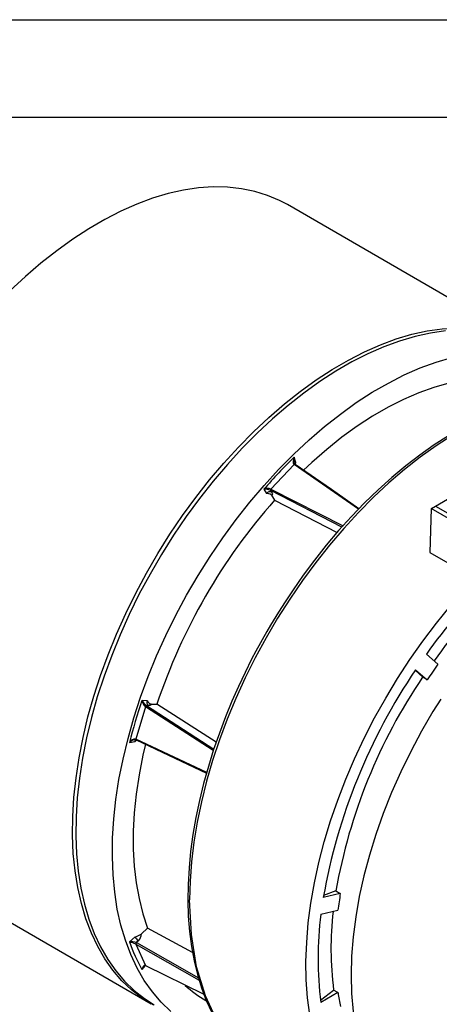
# Model space of a CAD drawing. Header units: inches. Extents: x 0 to 44, y 0 to 34.
# Tile 7 of 15: x 24.8 to 29.1, y 23.9 to 34. Entities that reach past the tile are written whole.
import ezdxf

# ---------------------------------------------------------------- set-up
doc = ezdxf.new("R2010")
doc.units = ezdxf.units.IN
doc.header["$LTSCALE"] = 4
doc.header["$MEASUREMENT"] = 0
doc.layers.add('TEXT', color=140, linetype='Continuous', lineweight=25)

msp = doc.modelspace()

# ---------------------------------------------------------------- linework, layer by layer
at = {"color": 7, "linetype": 'Continuous'}
msp.add_line((0, 34), (44, 34), dxfattribs=at)
for p, q in [((30.02, 30.654), (27.516, 32.1)), ((29.038, 29.004), (31.635, 30.503)), ((27.602, 29.45), (27.585, 29.505)), ((27.598, 29.43), (27.602, 29.45)), ((27.585, 29.43), (27.347, 29.178)), ((27.585, 29.43), (27.585, 29.43)), ((28.247, 28.971), (27.585, 29.43)), ((27.595, 29.432), (27.594, 29.432)), ((27.274, 29.178), (27.302, 29.133)), ((27.343, 29.163), (27.353, 29.146)), ((27.343, 29.163), (27.344, 29.163)), ((28.077, 28.788), (27.344, 29.163)), ((27.347, 29.178), (27.347, 29.178)), ((27.347, 29.178), (28.088, 28.8)), ((27.353, 29.119), (27.349, 29.12)), ((27.35, 29.12), (27.353, 29.114)), ((27.353, 29.114), (27.384, 29.064)), ((27.384, 29.064), (28.026, 28.731)), ((28.994, 28.977), (28.981, 28.525)), ((28.994, 28.977), (28.996, 28.979)), ((29.578, 28.64), (28.994, 28.977)), ((28.996, 28.979), (29.038, 29.004)), ((29.038, 29.004), (29.595, 28.682)), ((28.981, 28.525), (29.538, 28.204)), ((29.063, 27.379), (28.945, 27.481)), ((28.831, 27.316), (28.907, 27.244)), ((28.834, 27.321), (28.952, 27.218)), ((28.952, 27.218), (28.907, 27.244)), ((26.056, 26.942), (25.958, 26.61)), ((26.073, 27.004), (26.021, 27.006)), ((26.056, 26.943), (26.056, 26.942)), ((26.753, 26.491), (26.056, 26.942)), ((26.068, 26.953), (26.067, 26.954)), ((26.087, 26.953), (26.067, 26.954)), ((26.068, 26.953), (26.758, 26.506)), ((26.111, 26.967), (26.107, 26.97)), ((26.115, 26.969), (26.108, 26.969)), ((26.115, 26.969), (26.174, 26.968)), ((26.784, 26.578), (26.174, 26.968)), ((25.958, 26.61), (25.957, 26.611)), ((26.686, 26.267), (25.958, 26.61)), ((25.892, 26.573), (25.949, 26.586)), ((25.96, 26.601), (25.96, 26.601)), ((23.61, 25.335), (26.115, 23.889)), ((28.06, 25.023), (27.884, 24.983)), ((28.015, 25.049), (27.887, 25.002)), ((28.015, 25.049), (28.06, 25.023)), ((27.86, 24.811), (28.036, 24.851)), ((26.01, 24.599), (26.006, 24.602)), ((26.015, 24.609), (26.007, 24.601)), ((26.015, 24.609), (26.078, 24.668)), ((26.541, 24.417), (26.078, 24.668)), ((25.949, 24.579), (25.892, 24.526)), ((25.957, 24.503), (25.958, 24.502)), ((25.958, 24.502), (26.056, 24.284)), ((25.958, 24.502), (26.608, 24.134)), ((25.983, 24.538), (25.962, 24.518)), ((25.962, 24.518), (25.963, 24.518)), ((25.963, 24.518), (26.601, 24.156)), ((26.021, 24.242), (26.056, 24.283)), ((26.056, 24.284), (26.056, 24.285)), ((26.056, 24.284), (26.657, 23.989)), ((26.057, 24.284), (26.057, 24.284)), ((26.058, 24.283), (26.058, 24.282)), ((27.857, 23.926), (27.991, 24.031)), ((28.036, 24.005), (27.86, 23.904)), ((28.036, 24.005), (27.991, 24.031))]:
    msp.add_line(p, q)
at = {"flags": 128}
for points in [[(27.516, 32.1), (27.436, 32.142), (27.311, 32.195), (27.18, 32.236), (27.043, 32.264), (26.901, 32.279), (26.754, 32.282), (26.603, 32.272), (26.448, 32.249), (26.29, 32.214), (26.13, 32.166), (25.967, 32.105), (25.803, 32.033), (25.638, 31.948), (25.473, 31.853), (25.308, 31.745), (25.144, 31.627), (24.981, 31.499)], [(24.981, 31.499), (24.821, 31.361), (24.663, 31.213)], [(29.141, 30.804), (28.986, 30.781), (28.829, 30.747), (28.668, 30.699), (28.506, 30.64), (28.343, 30.568), (28.178, 30.484), (28.013, 30.389), (27.848, 30.283), (27.685, 30.165), (27.522, 30.038), (27.362, 29.9), (27.205, 29.753), (27.05, 29.597), (26.9, 29.432), (26.753, 29.26), (26.612, 29.081), (26.476, 28.895), (26.345, 28.703), (26.221, 28.506), (26.103, 28.305), (25.993, 28.1), (25.89, 27.891), (25.795, 27.681), (25.709, 27.469), (25.631, 27.256), (25.561, 27.043), (25.501, 26.831), (25.45, 26.621), (25.409, 26.412), (25.377, 26.207), (25.355, 26.006), (25.342, 25.809), (25.34, 25.617), (25.347, 25.431), (25.364, 25.252), (25.391, 25.079), (25.428, 24.915), (25.474, 24.759), (25.53, 24.612), (25.595, 24.474), (25.669, 24.346), (25.751, 24.229), (25.842, 24.122), (25.941, 24.027), (26.047, 23.943), (26.147, 23.88)], [(27.486, 30.053), (27.648, 30.182), (27.812, 30.299), (27.977, 30.407), (28.143, 30.503), (28.308, 30.587), (28.472, 30.659), (28.634, 30.72), (28.795, 30.768), (28.953, 30.803), (29.108, 30.826), (29.259, 30.836), (29.406, 30.834), (29.548, 30.818), (29.685, 30.79), (29.816, 30.749), (29.94, 30.696), (30.058, 30.631), (30.14, 30.575)], [(26.317, 23.81), (26.218, 23.905), (26.127, 24.012), (26.044, 24.129), (25.971, 24.257), (25.906, 24.395), (25.85, 24.542), (25.804, 24.698), (25.767, 24.862), (25.74, 25.035), (25.723, 25.214), (25.716, 25.4), (25.718, 25.592), (25.73, 25.789), (25.752, 25.99), (25.784, 26.195), (25.826, 26.404), (25.877, 26.614), (25.937, 26.826), (26.006, 27.039), (26.085, 27.252), (26.171, 27.464), (26.266, 27.674), (26.369, 27.883), (26.479, 28.088), (26.597, 28.289), (26.721, 28.486), (26.851, 28.678), (26.988, 28.864), (27.129, 29.043), (27.276, 29.215), (27.426, 29.38), (27.581, 29.536), (27.738, 29.683), (27.898, 29.821), (28.061, 29.948), (28.224, 30.066), (28.389, 30.172), (28.554, 30.267), (28.718, 30.351), (28.882, 30.423), (29.044, 30.482), (29.205, 30.53)], [(29.327, 30.296), (29.176, 30.265), (29.022, 30.222), (28.866, 30.166), (28.709, 30.098), (28.551, 30.018), (28.392, 29.926), (28.234, 29.824), (28.076, 29.71), (27.92, 29.586), (27.766, 29.452), (27.682, 29.373)], [(26.135, 23.878), (26.021, 23.949), (25.913, 24.033), (25.814, 24.127), (25.722, 24.234), (25.639, 24.351), (25.565, 24.478), (25.5, 24.616), (25.444, 24.763), (25.397, 24.919), (25.36, 25.083), (25.332, 25.255), (25.314, 25.435), (25.306, 25.621), (25.308, 25.813), (25.32, 26.01), (25.342, 26.212), (25.374, 26.417), (25.415, 26.626), (25.465, 26.837), (25.525, 27.049), (25.594, 27.262), (25.672, 27.475), (25.759, 27.688), (25.853, 27.899), (25.956, 28.108), (26.066, 28.313), (26.184, 28.516), (26.308, 28.713), (26.438, 28.906), (26.574, 29.092), (26.716, 29.272), (26.863, 29.445), (27.013, 29.61), (27.168, 29.767), (27.326, 29.915), (27.486, 30.053)], [(29.211, 29.729), (29.046, 29.622), (28.882, 29.505), (28.72, 29.378), (28.56, 29.241), (28.402, 29.094), (28.247, 28.938), (28.096, 28.774), (27.95, 28.603), (27.808, 28.424), (27.671, 28.238), (27.54, 28.047), (27.415, 27.851), (27.296, 27.65), (27.185, 27.445), (27.081, 27.237), (26.985, 27.027), (26.897, 26.815), (26.817, 26.602), (26.746, 26.389), (26.684, 26.177), (26.631, 25.966), (26.588, 25.757), (26.554, 25.551), (26.53, 25.349), (26.515, 25.15), (26.51, 24.957)], [(29.171, 29.726), (29.024, 29.631), (28.877, 29.527), (28.732, 29.416), (28.589, 29.296), (28.448, 29.17), (28.31, 29.036), (28.174, 28.896), (28.043, 28.751), (27.915, 28.6), (27.793, 28.447), (27.678, 28.292), (27.574, 28.144), (27.492, 28.021), (27.423, 27.914), (27.341, 27.779), (27.303, 27.713)], [(27.585, 29.505), (27.578, 29.485), (27.574, 29.464), (27.576, 29.444), (27.58, 29.436), (27.585, 29.43)], [(28.252, 28.976), (27.968, 29.173), (27.595, 29.432)], [(27.353, 29.146), (27.359, 29.135), (27.361, 29.125), (27.359, 29.118), (27.353, 29.114)], [(27.353, 29.114), (27.353, 29.116), (27.353, 29.119)], [(27.746, 23.776), (27.723, 23.952), (27.71, 24.136), (27.707, 24.325), (27.714, 24.52), (27.731, 24.72), (27.757, 24.924), (27.793, 25.132), (27.839, 25.343), (27.895, 25.555), (27.959, 25.768), (28.033, 25.982), (28.116, 26.196), (28.207, 26.408), (28.306, 26.619), (28.413, 26.827), (28.527, 27.031), (28.648, 27.232), (28.776, 27.427), (28.91, 27.617), (29.049, 27.801), (29.194, 27.978), (29.343, 28.148), (29.446, 28.257)], [(27.303, 27.713), (27.191, 27.511), (27.148, 27.43), (27.08, 27.294), (27.013, 27.151), (26.945, 26.998), (26.879, 26.837), (26.816, 26.671), (26.757, 26.501), (26.703, 26.328), (26.654, 26.154), (26.611, 25.978), (26.574, 25.803), (26.544, 25.629), (26.52, 25.456), (26.504, 25.285), (26.494, 25.116), (26.492, 24.951), (26.497, 24.79), (26.51, 24.632), (26.529, 24.479), (26.556, 24.332), (26.591, 24.189), (26.632, 24.053), (26.682, 23.923), (26.738, 23.799)], [(29.094, 27.021), (29.013, 26.892), (28.895, 26.689), (28.784, 26.482), (28.681, 26.272), (28.587, 26.059), (28.502, 25.845), (28.426, 25.63), (28.359, 25.416), (28.302, 25.203), (28.255, 24.992), (28.219, 24.783), (28.192, 24.578), (28.176, 24.378), (28.171, 24.183), (28.176, 23.994), (28.192, 23.812), (28.218, 23.637), (28.255, 23.471), (28.301, 23.314)], [(26.115, 26.969), (26.114, 26.962), (26.109, 26.957), (26.1, 26.954), (26.087, 26.953)], [(26.111, 26.967), (26.113, 26.969), (26.115, 26.969)], [(26.056, 26.557), (26.029, 26.443), (25.99, 26.242), (25.96, 26.045), (25.941, 25.852), (25.931, 25.663), (25.931, 25.48), (25.941, 25.303), (25.96, 25.133), (25.99, 24.97), (26.029, 24.815), (26.078, 24.668)], [(25.963, 26.599), (25.949, 26.586), (25.949, 26.586)], [(25.96, 26.601), (26.358, 26.413), (26.683, 26.26)], [(27.061, 23.365), (26.952, 23.475), (26.796, 23.704), (26.672, 23.971), (26.582, 24.271), (26.528, 24.601), (26.51, 24.957)], [(26.01, 24.599), (26.013, 24.606), (26.015, 24.609)], [(26.056, 24.285), (26.049, 24.286), (26.043, 24.284), (26.032, 24.274), (26.025, 24.259), (26.021, 24.242)], [(26.058, 24.283), (26.058, 24.283), (26.057, 24.283), (26.056, 24.285)], [(26.06, 24.282), (26.059, 24.282), (26.058, 24.282)], [(26.021, 24.242), (26.028, 24.259), (26.038, 24.274)]]:
    msp.add_lwpolyline(points, dxfattribs=at)
for centre, radius, start, end in [((31.718, 25.278), 5.912, 134.3638, 138.7352), ((27.686, 29.476), 0.105, 164.2112, 195.8094), ((27.614, 29.453), 0.0294, 190.796, 232.4586), ((27.624, 29.425), 0.0322, 131.2473, 166.981), ((27.592, 29.425), 0.00795, 66.9739, 141.6007), ((27.591, 29.425), 0.00791, 67.6285, 141.8545), ((27.312, 29.08), 0.104, 70.5401, 110.9133), ((27.277, 29.023), 0.154, 64.9574, 91.11), ((27.337, 29.105), 0.0445, 68.923, 141.6762), ((27.358, 29.167), 0.0162, 136.7362, 195.2529), ((27.359, 29.167), 0.0159, 136.7564, 196.7584), ((31.939, 25.037), 6.08, 138.5172, 161.4828), ((27.307, 29.058), 0.0749, 56.1851, 93.8153), ((33.741, 24.076), 5.882, 134.7405, 144.6262), ((33.504, 24.216), 5.504, 133.6915, 144.4907), ((33.832, 23.929), 6.04, 145.835, 169.9485), ((33.958, 23.878), 6.017, 144.4297, 146.292), ((33.57, 24.071), 5.641, 145.7706, 170.0129), ((31.62, 25.106), 5.913, 161.2644, 165.6354), ((26.12, 27.02), 0.101, 188.2672, 230.2752), ((26.158, 27.083), 0.158, 209.1884, 234.7381), ((26.071, 26.938), 0.0162, 104.743, 163.2662), ((26.072, 26.938), 0.0159, 103.2375, 163.2461), ((26.115, 26.988), 0.0445, 158.3219, 231.0813), ((26.141, 27.037), 0.0749, 206.1763, 243.8032), ((25.954, 26.541), 0.0694, 87.1562, 152.5345), ((25.964, 26.608), 0.00791, 158.146, 232.3644), ((25.965, 26.607), 0.00795, 158.3982, 233.0291), ((25.967, 26.5), 0.105, 104.1886, 135.7866), ((25.951, 26.574), 0.0294, 67.5429, 109.1928), ((25.98, 26.579), 0.0322, 133.0065, 168.7519), ((32.239, 24.349), 4.233, 170.8348, 173.1893), ((31.365, 24.357), 3.534, 172.6265, 187.3735), ((31.276, 24.453), 3.312, 173.3004, 187.3154), ((25.924, 24.723), 0.146, 279.5965, 303.865), ((25.925, 24.606), 0.0894, 310.5024, 1.9786), ((25.915, 24.403), 0.125, 67.6244, 100.4998), ((27.731, 25.186), 1.954, 199.7672, 208.9143), ((25.842, 24.279), 0.251, 62.7517, 78.5271), ((26.03, 24.612), 0.0877, 202.3677, 237.972), ((25.975, 24.505), 0.0181, 133.9989, 187.9895), ((25.975, 24.505), 0.0177, 132.6344, 187.8434), ((26.053, 24.266), 0.0174, 74.6969, 150.4817), ((26.061, 24.287), 0.00471, 208.8632, 276.1435), ((27.282, 24.977), 1.215, 227.7228, 240.1565), ((30.535, 24.349), 2.522, 187.8435, 191.1692)]:
    msp.add_arc(centre, radius, start, end)
at = {"layer": 'TEXT'}
msp.add_line((1, 33), (43, 33), dxfattribs=at)

doc.saveas('drawing.dxf')
